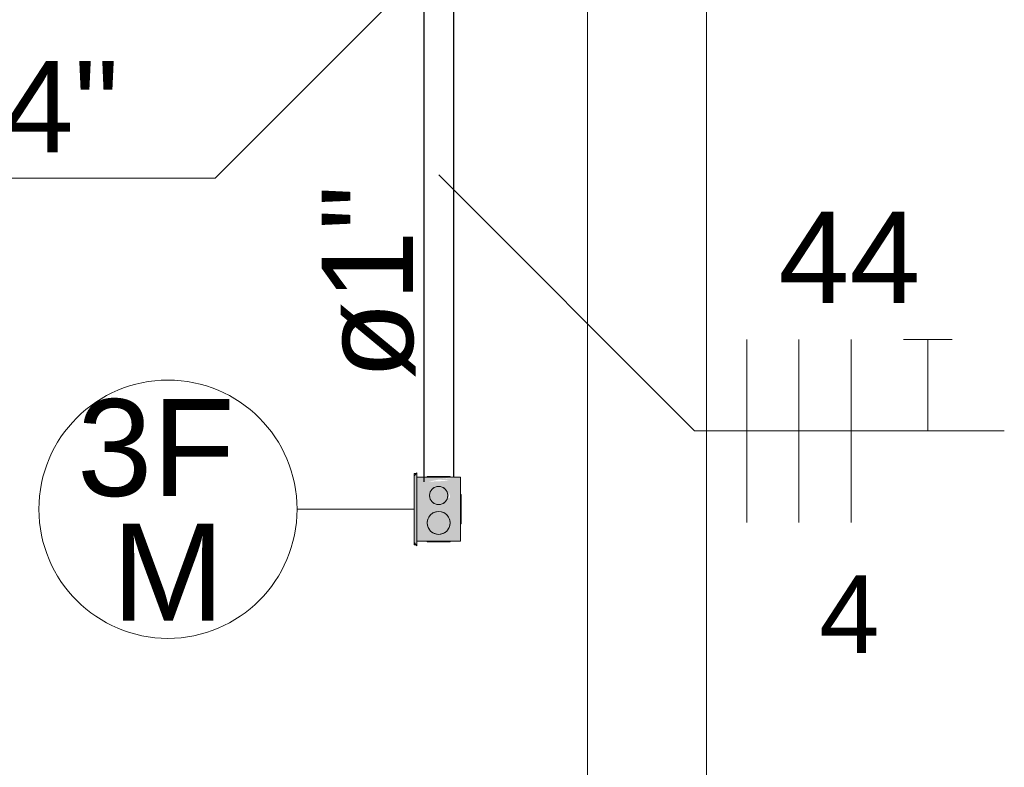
# Model space of a CAD drawing. Header units: millimetres. Extents: x 4480191 to 4481199, y -30324204 to -30323479.
# Tile 137 of 243: x 4480261.62 to 4480263.78, y -30323838.01 to -30323836.38. Entities that reach past the tile are written whole.
import ezdxf

# ---------------------------------------------------------------- set-up
doc = ezdxf.new("R2010")
doc.units = ezdxf.units.MM
doc.linetypes.add('NULL', pattern=[0])
for name, color, linetype, lineweight in [('EL-Caixa', 9, 'Continuous', 18), ('EL-Condutos (Baixa)', 52, 'Continuous', 25), ('EL-Fios (Fase 1)', 7, 'Continuous', 15), ('EL-Fios (Fase 2)', 7, 'Continuous', 15), ('EL-Fios (Fase 3)', 1, 'Continuous', 15), ('EL-Fios (Terra)', 84, 'Continuous', 15), ('EL-Textos conduto', 7, 'Continuous', 9), ('EL-Textos fios', 7, 'Continuous', 9), ('EL-Tomadas', 150, 'Continuous', 20), ('IFC-Caixa de passagem-Contorno', 44, 'Continuous', 5), ('IFC-Parede padrão-Contorno', 44, 'Continuous', 5)]:
    doc.layers.add(name, color=color, linetype=linetype, lineweight=lineweight)
doc.styles.add('ARIAL', font='arial.ttf')

msp = doc.modelspace()

# ---------------------------------------------------------------- hatches: boundary and pattern name
at = {"layer": 'EL-Caixa', "linetype": 'Continuous'}
for points in [[(4480262.4857, -30323837.5195), (4480262.4917, -30323837.3666), (4480262.4857, -30323837.3735)], [(4480262.4858, -30323837.5165), (4480262.4917, -30323837.5266), (4480262.4917, -30323837.3666)], [(4480262.5405, -30323837.4517), (4480262.5429, -30323837.452), (4480262.4917, -30323837.3765), (4480262.4917, -30323837.5165), (4480262.5867, -30323837.5165), (4480262.5646, -30323837.484)], [(4480262.564, -30323837.4105), (4480262.5642, -30323837.4605), (4480262.5609, -30323837.4785), (4480262.5867, -30323837.5165), (4480262.5867, -30323837.3765), (4480262.5372, -30323837.3814), (4480262.5642, -30323837.3841), (4480262.515, -30323837.3866), (4480262.5642, -30323837.3768), (4480262.4917, -30323837.3765), (4480262.5561, -30323837.4715), (4480262.5642, -30323837.4762), (4480262.5642, -30323837.4215), (4480262.5603, -30323837.4215)], [(4480262.5492, -30323837.3992), (4480262.5292, -30323837.3992), (4480262.5192, -30323837.4165), (4480262.5292, -30323837.4338), (4480262.5492, -30323837.4338), (4480262.5592, -30323837.4165)], [(4480262.5633, -30323837.47), (4480262.5517, -30323837.4548), (4480262.5327, -30323837.4524), (4480262.5175, -30323837.464), (4480262.515, -30323837.483), (4480262.5267, -30323837.4981), (4480262.5456, -30323837.5006), (4480262.5608, -30323837.489)]]:
    msp.add_hatch(color=41, dxfattribs=at).paths.add_polyline_path(points)

# ---------------------------------------------------------------- linework, layer by layer
at = {"layer": 'EL-Caixa'}
for p, q in [((4480262.4917, -30323837.3666), (4480262.4857, -30323837.3735)), ((4480262.4917, -30323837.3765), (4480262.4917, -30323837.3666)), ((4480262.4857, -30323837.3735), (4480262.4857, -30323837.5195)), ((4480262.4917, -30323837.5165), (4480262.4917, -30323837.3765)), ((4480262.4917, -30323837.3765), (4480262.4917, -30323837.3871)), ((4480262.507, -30323837.3765), (4480262.4917, -30323837.3765)), ((4480262.4917, -30323837.3871), (4480262.4917, -30323837.4051)), ((4480262.5142, -30323837.3765), (4480262.507, -30323837.3765)), ((4480262.515, -30323837.3749), (4480262.5142, -30323837.3749)), ((4480262.5142, -30323837.3749), (4480262.5142, -30323837.3765)), ((4480262.5195, -30323837.3765), (4480262.5142, -30323837.3765)), ((4480262.5175, -30323837.3749), (4480262.515, -30323837.3749)), ((4480262.5215, -30323837.3749), (4480262.5175, -30323837.3749)), ((4480262.5335, -30323837.3765), (4480262.5195, -30323837.3765)), ((4480262.5267, -30323837.3749), (4480262.5215, -30323837.3749)), ((4480262.5327, -30323837.3749), (4480262.5267, -30323837.3749)), ((4480262.5392, -30323837.3749), (4480262.5327, -30323837.3749)), ((4480262.5642, -30323837.3765), (4480262.5335, -30323837.3765)), ((4480262.5456, -30323837.3749), (4480262.5392, -30323837.3749)), ((4480262.5517, -30323837.3749), (4480262.5456, -30323837.3749)), ((4480262.5568, -30323837.3749), (4480262.5517, -30323837.3749)), ((4480262.5608, -30323837.3749), (4480262.5568, -30323837.3749)), ((4480262.5633, -30323837.3749), (4480262.5608, -30323837.3749)), ((4480262.5642, -30323837.3749), (4480262.5633, -30323837.3749)), ((4480262.5642, -30323837.3765), (4480262.5642, -30323837.3749)), ((4480262.5721, -30323837.3765), (4480262.5642, -30323837.3765)), ((4480262.5797, -30323837.3765), (4480262.5721, -30323837.3765)), ((4480262.5867, -30323837.3765), (4480262.5797, -30323837.3765)), ((4480262.5867, -30323837.3841), (4480262.5867, -30323837.3765)), ((4480262.5867, -30323837.3866), (4480262.5867, -30323837.3841)), ((4480262.5867, -30323837.387), (4480262.5867, -30323837.3866)), ((4480262.5867, -30323837.4145), (4480262.5867, -30323837.387)), ((4480262.4917, -30323837.4051), (4480262.4917, -30323837.4183)), ((4480262.5198, -30323837.4113), (4480262.5192, -30323837.4165)), ((4480262.5218, -30323837.4065), (4480262.5198, -30323837.4113)), ((4480262.525, -30323837.4024), (4480262.5218, -30323837.4065)), ((4480262.5292, -30323837.3992), (4480262.525, -30323837.4024)), ((4480262.534, -30323837.3972), (4480262.5292, -30323837.3992)), ((4480262.5392, -30323837.3965), (4480262.534, -30323837.3972)), ((4480262.5443, -30323837.3972), (4480262.5392, -30323837.3965)), ((4480262.5492, -30323837.3992), (4480262.5443, -30323837.3972)), ((4480262.5533, -30323837.4024), (4480262.5492, -30323837.3992)), ((4480262.5565, -30323837.4065), (4480262.5533, -30323837.4024)), ((4480262.5585, -30323837.4113), (4480262.5565, -30323837.4065)), ((4480262.5592, -30323837.4165), (4480262.5585, -30323837.4113)), ((4480262.4917, -30323837.4183), (4480262.4917, -30323837.4301)), ((4480262.4917, -30323837.4301), (4480262.4917, -30323837.4452)), ((4480262.5192, -30323837.4165), (4480262.5198, -30323837.4217)), ((4480262.5198, -30323837.4217), (4480262.5218, -30323837.4265)), ((4480262.5218, -30323837.4265), (4480262.525, -30323837.4306)), ((4480262.525, -30323837.4306), (4480262.5292, -30323837.4338)), ((4480262.5292, -30323837.4338), (4480262.534, -30323837.4358)), ((4480262.5443, -30323837.4358), (4480262.5492, -30323837.4338)), ((4480262.5492, -30323837.4338), (4480262.5533, -30323837.4306)), ((4480262.5533, -30323837.4306), (4480262.5565, -30323837.4265)), ((4480262.5565, -30323837.4265), (4480262.5585, -30323837.4217)), ((4480262.5585, -30323837.4217), (4480262.5592, -30323837.4165)), ((4480262.5867, -30323837.4215), (4480262.5867, -30323837.4145)), ((4480262.5881, -30323837.4145), (4480262.5867, -30323837.4145)), ((4480262.5867, -30323837.4279), (4480262.5867, -30323837.4215)), ((4480262.5881, -30323837.4215), (4480262.5867, -30323837.4215)), ((4480262.5867, -30323837.4459), (4480262.5867, -30323837.4279)), ((4480262.5881, -30323837.4156), (4480262.5881, -30323837.4145)), ((4480262.5881, -30323837.4188), (4480262.5881, -30323837.4156)), ((4480262.5881, -30323837.4215), (4480262.5881, -30323837.4188)), ((4480262.5881, -30323837.4224), (4480262.5881, -30323837.4215)), ((4480262.5881, -30323837.4248), (4480262.5881, -30323837.4224)), ((4480262.5881, -30323837.4288), (4480262.5881, -30323837.4248)), ((4480262.5881, -30323837.434), (4480262.5881, -30323837.4288)), ((4480262.5881, -30323837.44), (4480262.5881, -30323837.434)), ((4480262.4917, -30323837.4452), (4480262.4917, -30323837.4794)), ((4480262.5267, -30323837.4548), (4480262.5215, -30323837.4588)), ((4480262.5327, -30323837.4524), (4480262.5267, -30323837.4548)), ((4480262.5392, -30323837.4515), (4480262.5327, -30323837.4524)), ((4480262.534, -30323837.4358), (4480262.5392, -30323837.4365)), ((4480262.5392, -30323837.4365), (4480262.5443, -30323837.4358)), ((4480262.5456, -30323837.4524), (4480262.5392, -30323837.4515)), ((4480262.5517, -30323837.4548), (4480262.5456, -30323837.4524)), ((4480262.5568, -30323837.4588), (4480262.5517, -30323837.4548)), ((4480262.5867, -30323837.4715), (4480262.5867, -30323837.4459)), ((4480262.5881, -30323837.4465), (4480262.5881, -30323837.44)), ((4480262.5881, -30323837.453), (4480262.5881, -30323837.4465)), ((4480262.5881, -30323837.459), (4480262.5881, -30323837.453)), ((4480262.515, -30323837.47), (4480262.5142, -30323837.4765)), ((4480262.5142, -30323837.4765), (4480262.515, -30323837.483)), ((4480262.5175, -30323837.464), (4480262.515, -30323837.47)), ((4480262.5215, -30323837.4588), (4480262.5175, -30323837.464)), ((4480262.5608, -30323837.464), (4480262.5568, -30323837.4588)), ((4480262.5633, -30323837.47), (4480262.5608, -30323837.464)), ((4480262.5642, -30323837.4765), (4480262.5633, -30323837.47)), ((4480262.5633, -30323837.483), (4480262.5642, -30323837.4765)), ((4480262.5867, -30323837.4785), (4480262.5867, -30323837.4715)), ((4480262.5867, -30323837.4715), (4480262.5881, -30323837.4715)), ((4480262.5881, -30323837.4642), (4480262.5881, -30323837.459)), ((4480262.5881, -30323837.4681), (4480262.5881, -30323837.4642)), ((4480262.5881, -30323837.4706), (4480262.5881, -30323837.4681)), ((4480262.5881, -30323837.4715), (4480262.5881, -30323837.4706)), ((4480262.5881, -30323837.4742), (4480262.5881, -30323837.4715)), ((4480262.5881, -30323837.4774), (4480262.5881, -30323837.4742)), ((4480262.5881, -30323837.4785), (4480262.5881, -30323837.4774)), ((4480262.4917, -30323837.4794), (4480262.4917, -30323837.5077)), ((4480262.515, -30323837.483), (4480262.5175, -30323837.489)), ((4480262.5175, -30323837.489), (4480262.5215, -30323837.4942)), ((4480262.5215, -30323837.4942), (4480262.5267, -30323837.4981)), ((4480262.5267, -30323837.4981), (4480262.5327, -30323837.5006)), ((4480262.5456, -30323837.5006), (4480262.5517, -30323837.4981)), ((4480262.5517, -30323837.4981), (4480262.5568, -30323837.4942)), ((4480262.5568, -30323837.4942), (4480262.5608, -30323837.489)), ((4480262.5608, -30323837.489), (4480262.5633, -30323837.483)), ((4480262.5867, -30323837.5165), (4480262.5867, -30323837.4785)), ((4480262.5867, -30323837.4785), (4480262.5881, -30323837.4785)), ((4480262.4857, -30323837.5195), (4480262.4917, -30323837.5266)), ((4480262.4917, -30323837.5077), (4480262.4917, -30323837.5089)), ((4480262.4917, -30323837.5089), (4480262.4917, -30323837.5165)), ((4480262.4917, -30323837.5266), (4480262.4917, -30323837.5165)), ((4480262.4917, -30323837.5165), (4480262.5059, -30323837.5165)), ((4480262.5059, -30323837.5165), (4480262.5142, -30323837.5165)), ((4480262.5142, -30323837.5165), (4480262.5324, -30323837.5165)), ((4480262.5142, -30323837.5165), (4480262.5142, -30323837.5181)), ((4480262.5142, -30323837.5181), (4480262.515, -30323837.5181)), ((4480262.515, -30323837.5181), (4480262.5175, -30323837.5181)), ((4480262.5175, -30323837.5181), (4480262.5215, -30323837.5181)), ((4480262.5215, -30323837.5181), (4480262.5267, -30323837.5181)), ((4480262.5267, -30323837.5181), (4480262.5327, -30323837.5181)), ((4480262.5324, -30323837.5165), (4480262.5398, -30323837.5165)), ((4480262.5327, -30323837.5006), (4480262.5392, -30323837.5015)), ((4480262.5327, -30323837.5181), (4480262.5392, -30323837.5181)), ((4480262.5392, -30323837.5015), (4480262.5456, -30323837.5006)), ((4480262.5392, -30323837.5181), (4480262.5456, -30323837.5181)), ((4480262.5398, -30323837.5165), (4480262.5494, -30323837.5165)), ((4480262.5456, -30323837.5181), (4480262.5517, -30323837.5181)), ((4480262.5494, -30323837.5165), (4480262.5591, -30323837.5165)), ((4480262.5517, -30323837.5181), (4480262.5568, -30323837.5181)), ((4480262.5568, -30323837.5181), (4480262.5608, -30323837.5181)), ((4480262.5591, -30323837.5165), (4480262.5642, -30323837.5165)), ((4480262.5608, -30323837.5181), (4480262.5633, -30323837.5181)), ((4480262.5633, -30323837.5181), (4480262.5642, -30323837.5181)), ((4480262.5642, -30323837.5165), (4480262.5867, -30323837.5165)), ((4480262.5642, -30323837.5181), (4480262.5642, -30323837.5165))]:
    msp.add_line(p, q, dxfattribs=at)
at = {"layer": 'EL-Condutos (Baixa)'}
for p, q in [((4480262.507, -30323836.2802), (4480262.507, -30323836.4422)), ((4480262.5721, -30323837.3765), (4480262.5721, -30323836.2802)), ((4480262.507, -30323836.4422), (4480262.507, -30323836.9189)), ((4480262.507, -30323836.9189), (4480262.507, -30323837.3866))]:
    msp.add_line(p, q, dxfattribs=at)
at = {"layer": 'EL-Fios (Fase 1)'}
msp.add_line((4480263.2134, -30323837.4753), (4480263.2134, -30323837.0753), dxfattribs=at)
at = {"layer": 'EL-Fios (Fase 2)'}
msp.add_line((4480263.3277, -30323837.4753), (4480263.3277, -30323837.0753), dxfattribs=at)
at = {"layer": 'EL-Fios (Fase 3)'}
msp.add_line((4480263.442, -30323837.4753), (4480263.442, -30323837.0753), dxfattribs=at)
at = {"layer": 'EL-Fios (Terra)'}
for p, q in [((4480263.5563, -30323837.0753), (4480263.6629, -30323837.0753)), ((4480263.6096, -30323837.2753), (4480263.6096, -30323837.0753))]:
    msp.add_line(p, q, dxfattribs=at)
at = {"layer": 'EL-Textos conduto'}
msp.add_lwpolyline([(4480262.6498, -30323836.1222), (4480262.0498, -30323836.7222), (4480260.4436, -30323836.7222)], dxfattribs=at)
at = {"layer": 'EL-Textos fios'}
for p, q in [((4480262.5392, -30323836.7153), (4480263.0992, -30323837.2753)), ((4480263.0992, -30323837.2753), (4480263.7772, -30323837.2753))]:
    msp.add_line(p, q, dxfattribs=at)
at = {"layer": 'EL-Tomadas'}
msp.add_line((4480262.2286, -30323837.4465), (4480262.4856, -30323837.4465), dxfattribs=at)
msp.add_circle((4480261.9466, -30323837.4465), 0.2825, dxfattribs=at)
at = {"layer": 'IFC-Caixa de passagem-Contorno'}
for p, q in [((4480262.4856, -30323837.3685), (4480262.4856, -30323837.5245)), ((4480262.4856, -30323837.3685), (4480262.4916, -30323837.3685)), ((4480262.4916, -30323837.3685), (4480262.4916, -30323837.5245)), ((4480262.4916, -30323837.3765), (4480262.5866, -30323837.3765)), ((4480262.5866, -30323837.3765), (4480262.5866, -30323837.5165)), ((4480262.4916, -30323837.5165), (4480262.5866, -30323837.5165)), ((4480262.4856, -30323837.5245), (4480262.4916, -30323837.5245))]:
    msp.add_line(p, q, dxfattribs=at)
for centre, radius in [((4480262.5392, -30323837.4165), 0.0199), ((4480262.5392, -30323837.4765), 0.025)]:
    msp.add_circle(centre, radius, dxfattribs=at)
at = {"layer": 'IFC-Parede padrão-Contorno', "color": 8, "lineweight": 5}
for p, q in [((4480262.8652, -30323845.9527), (4480262.8652, -30323805.5004)), ((4480263.1252, -30323846.6884), (4480263.1252, -30323806.2362))]:
    msp.add_line(p, q, dxfattribs=at)

# ---------------------------------------------------------------- texts
at = {"layer": 'EL-Textos conduto', "linetype": 'NULL', "insert": (4480260.6536, -30323836.6715), "char_height": 0.2, "width": 2.372561, "attachment_point": 7, "line_spacing_factor": 0.6, "style": 'ARIAL'}
msp.add_mtext('2xø1.1/4"', dxfattribs=at)
at = {"layer": 'EL-Textos conduto', "linetype": 'NULL', "insert": (4480262.4885, -30323836.9501), "char_height": 0.2, "width": 0.85061, "attachment_point": 8, "rotation": 90.0002, "line_spacing_factor": 0.6, "style": 'ARIAL'}
msp.add_mtext('ø1"', dxfattribs=at)
at = {"layer": 'EL-Textos fios', "linetype": 'NULL', "attachment_point": 7, "line_spacing_factor": 0.6, "style": 'ARIAL'}
for s, insert, char_height, width in [('44', (4480263.2829, -30323836.9953), 0.2, 0.621341), ('4', (4480263.3722, -30323837.7613), 0.17, 0.26407)]:
    msp.add_mtext(s, dxfattribs=dict(at, insert=insert, char_height=char_height, width=width))
at = {"layer": 'EL-Tomadas', "linetype": 'NULL', "char_height": 0.2118, "attachment_point": 9, "line_spacing_factor": 0.6, "style": 'ARIAL'}
for s, insert, width in [('3F', (4480262.093, -30323837.4206), 0.69061), ('M', (4480262.0704, -30323837.6901), 0.493016)]:
    msp.add_mtext(s, dxfattribs=dict(at, insert=insert, width=width))

doc.saveas('drawing.dxf')
